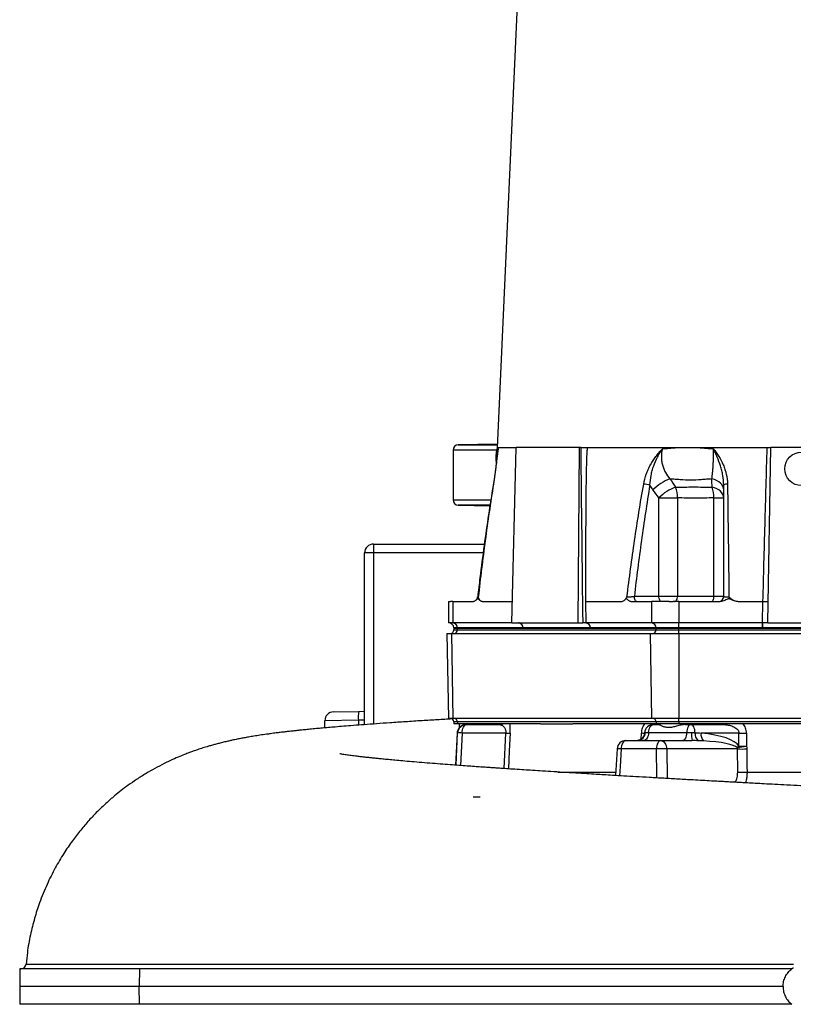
# Model space of a CAD drawing. Header units: millimetres. Extents: x 4135 to 8259, y 1498 to 10860.
# Tile 5 of 12: x 4135 to 6321, y 3398 to 6179. Entities that reach past the tile are written whole.
import ezdxf

# ---------------------------------------------------------------- set-up
doc = ezdxf.new("R2010")
doc.units = ezdxf.units.MM
doc.header["$LTSCALE"] = 5

msp = doc.modelspace()

# ---------------------------------------------------------------- linework, layer by layer
at = {"color": 7, "linetype": 'Continuous', "lineweight": 25}
for p, q in [((5619.8, 7982.3), (5484.6, 4969.7)), ((5485.1, 4980.1), (5374.4, 4978.1)), ((5359.7, 4963.1), (5359.7, 4822.6)), ((5485.7, 4958.7), (5485.9, 4959.5)), ((5526, 4475.4), (5537.8, 4970.4)), ((5716.9, 4970.4), (5537.8, 4970.4)), ((5713.7, 4475.4), (5716.9, 4970.4)), ((5720.4, 4970.4), (5716.9, 4970.4)), ((6249.5, 4475.4), (6258.1, 4970.4)), ((6861.3, 4970.4), (6258.1, 4970.4)), ((5941.6, 4550.4), (5941.6, 4828.4)), ((5941.6, 4828.4), (5994.1, 4828.4)), ((5994.1, 4828.4), (5994.1, 4550.4)), ((6097.1, 4828.4), (6124.6, 4828.4)), ((6097.1, 4550.4), (6097.1, 4828.4)), ((5374.4, 4807.6), (5463.8, 4806.1)), ((5134.7, 4672.9), (5109.7, 4672.9)), ((5109.7, 4187.8), (5109.7, 4672.9)), ((5134.7, 4697.9), (5447.9, 4697.9)), ((5134.7, 4697.9), (5134.7, 4672.9)), ((5346.8, 4535.4), (5346.8, 4475.4)), ((5358.8, 4535.4), (5358.8, 4475.4)), ((5358.8, 4535.4), (5417.2, 4535.4)), ((5441.9, 4535.4), (5527.5, 4535.4)), ((5734.3, 4535.4), (5837.2, 4535.4)), ((5862, 4535.4), (5920.3, 4535.4)), ((5872, 4550.4), (5941.6, 4550.4)), ((5920.3, 4535.4), (5920.3, 4475.4)), ((5941.6, 4550.4), (5994.1, 4550.4)), ((5994.1, 4550.4), (6097.1, 4550.4)), ((5998.2, 4535.4), (5998.2, 4475.4)), ((5998.2, 4535.4), (6114.9, 4535.4)), ((6097.1, 4550.4), (6124.6, 4550.4)), ((6164.3, 4535.4), (6235.5, 4535.4)), ((6234.5, 4475.4), (6235.5, 4535.4)), ((5358.8, 4475.4), (5346.8, 4475.4)), ((5526, 4475.4), (5358.8, 4475.4)), ((5361.7, 4460.9), (5361.8, 4460.4)), ((5361.8, 4460.4), (5361.8, 4455.4)), ((5361.8, 4460.4), (5371.8, 4460.4)), ((5371.8, 4460.9), (5371.8, 4460.4)), ((5557.4, 4460.9), (5371.8, 4460.9)), ((5371.8, 4460.4), (5933.3, 4460.4)), ((5371.8, 4455.4), (5371.8, 4460.4)), ((5371.8, 4455.4), (5933.3, 4455.4)), ((5526, 4475.4), (5713.7, 4475.4)), ((5747.7, 4460.9), (5557.4, 4460.9)), ((5713.7, 4475.4), (5726.1, 4475.4)), ((5920.3, 4475.4), (5734.7, 4475.4)), ((5933.3, 4460.9), (5747.7, 4460.9)), ((5998.2, 4475.4), (5920.3, 4475.4)), ((5998.2, 4460.9), (5933.3, 4460.9)), ((5933.3, 4460.9), (5933.3, 4460.4)), ((5933.3, 4460.4), (5998.2, 4460.4)), ((5933.3, 4455.4), (5933.3, 4460.4)), ((5933.3, 4455.4), (5998.2, 4455.4)), ((6234.5, 4475.4), (5998.2, 4475.4)), ((5998.2, 4460.9), (5998.2, 4475.4)), ((6234.5, 4460.9), (5998.2, 4460.9)), ((5998.2, 4460.9), (5998.2, 4460.4)), ((5998.2, 4460.4), (7121.2, 4460.4)), ((5998.2, 4455.4), (5998.2, 4460.4)), ((5998.2, 4445.4), (5998.2, 4455.4)), ((5998.2, 4455.4), (7121.2, 4455.4)), ((6235, 4475.4), (6234.5, 4475.4)), ((6234.5, 4460.9), (6234.5, 4475.4)), ((6235, 4460.9), (6234.5, 4460.9)), ((6249.5, 4475.4), (6235, 4475.4)), ((6235, 4460.9), (6235, 4475.4)), ((6884.4, 4460.9), (6235, 4460.9)), ((6249.5, 4475.4), (6869.9, 4475.4)), ((5342.3, 4445.4), (5346.5, 4205.4)), ((5342.3, 4445.4), (5355, 4445.4)), ((5355, 4445.4), (5358.6, 4205.4)), ((5355, 4445.4), (5916.4, 4445.4)), ((5916.4, 4445.4), (5920.1, 4205.4)), ((5916.4, 4445.4), (5998.2, 4445.4)), ((5998.2, 4445.4), (5998.2, 4205.4)), ((5998.2, 4445.4), (7121.2, 4445.4)), ((5092, 4200.2), (4997.2, 4199)), ((5021.8, 4224), (5092.8, 4225.2)), ((5092.8, 4225.2), (5109.7, 4225.5)), ((5358.6, 4205.4), (5346.5, 4205.4)), ((5920.1, 4205.4), (5358.6, 4205.4)), ((5998.2, 4205.4), (5920.1, 4205.4)), ((7121.2, 4205.4), (5998.2, 4205.4)), ((5998.2, 4195.4), (5998.2, 4205.4)), ((4997.2, 4178.7), (4997.2, 4199)), ((5361.8, 4195.4), (5361.8, 4190.4)), ((5371.8, 4190.4), (5361.8, 4190.4)), ((5933.3, 4195.4), (5371.8, 4195.4)), ((5371.8, 4195.4), (5371.8, 4190.4)), ((5607.1, 4190.4), (5371.8, 4190.4)), ((5377.2, 4190.4), (5377.2, 4179.8)), ((5396.7, 4187.9), (5397.5, 4187.9)), ((5397.5, 4187.9), (5490.5, 4187.9)), ((5492.2, 4189.1), (5492.2, 4190.4)), ((5607.1, 4190.4), (5698, 4190.4)), ((5933.3, 4190.4), (5698, 4190.4)), ((5925.9, 4187.9), (5940.8, 4187.9)), ((5998.2, 4195.4), (5933.3, 4195.4)), ((5933.3, 4195.4), (5933.3, 4190.4)), ((5998.2, 4190.4), (5933.3, 4190.4)), ((5939.7, 4190.4), (5939.7, 4187.9)), ((7121.2, 4195.4), (5998.2, 4195.4)), ((5998.2, 4195.4), (5998.2, 4190.4)), ((6468.8, 4190.4), (5998.2, 4190.4)), ((6015.6, 4187.9), (6031.3, 4187.9)), ((6031.3, 4187.9), (6124.3, 4187.9)), ((6054.7, 4187.9), (6054.7, 4190.4)), ((5371, 4164.2), (5366.2, 4073.3)), ((5508.8, 4164.2), (5385, 4164.2)), ((5901, 4164.9), (5900.4, 4161)), ((5903.4, 4165.4), (5912.4, 4165.4)), ((5912.4, 4165.4), (6020, 4165.4)), ((6020, 4165.4), (6033.4, 4165.4)), ((6167.6, 4164.2), (6060.6, 4164.2)), ((6167.7, 4127.3), (6167.6, 4164.2)), ((6188.8, 4164.2), (6189, 4127.3)), ((5823.3, 4119.4), (5818.7, 4044.1)), ((5934.6, 4119.2), (5834.8, 4119.2)), ((5848.2, 4142.9), (5946.2, 4142.9)), ((5946.2, 4142.9), (6035.5, 4142.9)), ((6163.4, 4119.2), (5963.8, 4119.2)), ((6164.2, 4054), (6163.4, 4119.2)), ((5436.2, 3982.9), (5416.1, 3982.9)), ((4135.6, 3497.9), (4134.7, 3447.9)), ((4473, 3497.9), (4135.6, 3497.9)), ((4473, 3497.9), (4472.3, 3447.9)), ((6317.2, 3497.9), (4473, 3497.9)), ((4134.7, 3447.9), (4135.6, 3397.9)), ((4472.3, 3447.9), (4134.7, 3447.9)), ((6292.2, 3447.9), (4472.3, 3447.9)), ((4473, 3397.9), (4472.3, 3447.9)), ((4473, 3397.9), (4135.6, 3397.9)), ((6317.2, 3397.9), (4473, 3397.9))]:
    msp.add_line(p, q, dxfattribs=at)
at = {"color": 8, "linetype": 'Continuous', "lineweight": 25}
for p, q in [((5482.5, 4963.1), (5359.7, 4963.1)), ((5374.4, 4978.1), (5485, 4978.1)), ((5359.7, 4822.6), (5465.8, 4822.6)), ((5463.6, 4807.6), (5374.4, 4807.6)), ((5444.6, 4672.9), (5134.7, 4672.9)), ((5134.7, 4672.9), (5134.7, 4189.6)), ((5371.8, 4460.9), (5361.7, 4460.9)), ((5361.8, 4455.4), (5371.8, 4455.4)), ((5109.7, 4200.5), (5092, 4200.2)), ((5092, 4200.2), (5092, 4186.4)), ((5371.8, 4195.4), (5361.8, 4195.4)), ((5368, 4073.2), (5372.6, 4164.2)), ((5372.6, 4164.2), (5371, 4164.2)), ((5385, 4164.2), (5380.4, 4072.3)), ((5504, 4063.7), (5508.8, 4164.2)), ((5890.9, 4146.9), (5891.8, 4164.2)), ((5963.8, 4119.2), (5964.6, 4035.7))]:
    msp.add_line(p, q, dxfattribs=at)
at = {"color": 8, "linetype": 'Continuous', "lineweight": 25, "flags": 128}
for points in [[(5473.6, 4867.1), (5473.6, 4867.2), (5474, 4867.3)], [(5521, 4164.2), (5518.6, 4114.3), (5516.1, 4062.9)], [(5834.8, 4119.2), (5831.7, 4069.3), (5830.2, 4043.5)], [(5935.5, 4037.4), (5935.4, 4040.5), (5934.6, 4119.2)], [(4153.1, 3511.5), (4153.1, 3511.5), (4158.9, 3511.5), (4171.4, 3511.5), (4190.9, 3511.5), (4217.2, 3511.5), (4243.3, 3511.5), (4273.8, 3511.5), (4307.1, 3511.5), (4354.6, 3511.4), (4408.3, 3511.4), (4468.7, 3511.4), (4501.3, 3511.4), (4535.4, 3511.4), (4594.2, 3511.4), (4657.2, 3511.4), (4718.8, 3511.4), (4801, 3511.4), (4888.4, 3511.4), (4934.6, 3511.4), (4981.9, 3511.4), (5030.4, 3511.4), (5080.1, 3511.3), (5162.8, 3511.3), (5248.2, 3511.3), (5326.4, 3511.3), (5406.4, 3511.3), (5488.7, 3511.3), (5572.4, 3511.3), (5637, 3511.3), (5702.2, 3511.3), (5768.5, 3511.3), (5835.3, 3511.3), (5926, 3511.3), (5953.7, 3511.3), (6065.3, 3511.3), (6129, 3511.2), (6192.9, 3511.2), (6257.1, 3511.2), (6321.4, 3511.2)]]:
    msp.add_lwpolyline(points, dxfattribs=at)
at = {"color": 7, "linetype": 'Continuous', "lineweight": 25, "flags": 128}
for points in [[(6124.6, 4851.3), (6124, 4856.3), (6122.2, 4861.2), (6119.3, 4865.8), (6115.4, 4870.1), (6110.4, 4873.9), (6104.6, 4877.2), (6098.1, 4879.9), (6091, 4881.9)], [(6124.6, 4828.4), (6124, 4833.3), (6122.3, 4838.2), (6119.5, 4842.7), (6115.6, 4847), (6110.8, 4850.8), (6105.2, 4854.1), (6098.9, 4856.9), (6092, 4858.9)], [(5734.3, 4535.4), (5734.3, 4533.1), (5734.4, 4523.9), (5734.6, 4487.3), (5734.7, 4475.4)], [(5879.5, 4535.4), (5878, 4535.7), (5876.6, 4536.5), (5875.3, 4537.9), (5874.2, 4539.8), (5873.2, 4542.1), (5872.5, 4544.6), (5872.1, 4547.5), (5872, 4550.4)], [(5949.1, 4535.4), (5947.6, 4535.7), (5946.2, 4536.5), (5944.9, 4537.9), (5943.8, 4539.8), (5942.9, 4542.1), (5942.2, 4544.6), (5941.7, 4547.5), (5941.6, 4550.4)], [(5985.8, 4535.4), (5987.4, 4535.7), (5989, 4536.5), (5990.4, 4537.9), (5991.6, 4539.8), (5992.7, 4542.1), (5993.4, 4544.6), (5993.9, 4547.5), (5994.1, 4550.4)], [(6090.3, 4535.4), (6091.7, 4535.7), (6092.9, 4536.5), (6094.1, 4537.9), (6095.1, 4539.8), (6095.9, 4542.1), (6096.6, 4544.6), (6096.9, 4547.5), (6097.1, 4550.4)], [(5385, 4164.2), (5385.4, 4168.9), (5386.2, 4173.4), (5387.4, 4177.4), (5388.9, 4181), (5390.8, 4183.9), (5392.9, 4186.1), (5395.2, 4187.4), (5397.5, 4187.9)], [(5912.4, 4165.4), (5912.8, 4169.9), (5913.8, 4174.2), (5915.1, 4178), (5916.8, 4181.4), (5918.8, 4184.2), (5921, 4186.2), (5923.4, 4187.5), (5925.9, 4187.9)], [(6031.3, 4187.9), (6029.2, 4187.5), (6027.2, 4186.2), (6025.4, 4184.2), (6023.7, 4181.4), (6022.3, 4178), (6021.2, 4174.2), (6020.4, 4169.9), (6020, 4165.4)], [(6043.8, 4164.9), (6043.4, 4169.5), (6042.6, 4173.8), (6041.4, 4177.8), (6039.8, 4181.2), (6037.9, 4184.1), (6035.9, 4186.2), (6033.6, 4187.5), (6031.3, 4187.9)], [(5912.4, 4165.4), (5911.9, 4160.9), (5911, 4156.6), (5909.6, 4152.7), (5908, 4149.3), (5906, 4146.6), (5903.7, 4144.6), (5901.3, 4143.3), (5898.8, 4142.9)], [(6020, 4165.4), (6019.6, 4160.9), (6018.9, 4156.6), (6017.8, 4152.7), (6016.3, 4149.3), (6014.7, 4146.6), (6012.8, 4144.6), (6010.8, 4143.3), (6008.7, 4142.9)], [(5848.2, 4142.9), (5845.7, 4142.4), (5843.2, 4141.1), (5841, 4138.9), (5839, 4136), (5837.3, 4132.4), (5836, 4128.4), (5835.2, 4123.9), (5834.8, 4119.2)], [(5946.2, 4142.9), (5944, 4142.4), (5941.9, 4141.1), (5939.9, 4138.9), (5938.2, 4136), (5936.8, 4132.4), (5935.7, 4128.4), (5934.9, 4123.9), (5934.6, 4119.2)], [(5946.2, 4142.9), (5949.5, 4142.4), (5952.7, 4141.1), (5955.7, 4138.9), (5958.3, 4136), (5960.5, 4132.4), (5962.2, 4128.4), (5963.3, 4123.9), (5963.8, 4119.2)], [(6189.8, 4119.2), (6190.4, 4069.3), (6190.6, 4054)]]:
    msp.add_lwpolyline(points, dxfattribs=at)
at = {"color": 7, "linetype": 'Continuous', "lineweight": 25}
msp.add_circle((6344.7, 4910.4), 47.5, dxfattribs=at)
for centre, radius, start, end in [((5374.7, 4963.1), 15, 91, 180), ((5886.3, 4730.3), 137.5, 77.5267, 84.9309), ((6017.8, 4758), 131.8, 110.0179, 134.9481), ((6133.3, 4852.6), 14.8, 82.4358, 126.036), ((6035.3, 4735.2), 132.2, 110.6177, 135.1604), ((5915.1, 4830.5), 79, 358.5227, 21.1259), ((6001.1, 4828), 95.9, 0.2456, 18.7996), ((5374.7, 4822.6), 15, 180, 269), ((5134.7, 4672.9), 25, 90, 180), ((5414.2, 4550.4), 15, 314.5181, 353.4208), ((5414.2, 4550.4), 15, 314.6583, 353.4208), ((5834.2, 4550.4), 15, 314.6059, 319.8091), ((6109.6, 4550.4), 15, 270, 0), ((5346.8, 4460.4), 15, 2, 89.9651), ((5351.8, 4455.4), 10, 270, 0), ((5357.8, 4461.4), 14, 357.9948, 85.7417), ((5362.4, 4454.8), 9.4, 274.4019, 3.8113), ((5543.3, 4461.4), 14, 357.9914, 85.7799), ((5733.7, 4461.4), 14, 357.9914, 85.7799), ((5919.2, 4461.4), 14, 357.9948, 85.7417), ((5923.9, 4454.8), 9.4, 274.4019, 3.8113), ((5022.2, 4199), 25, 91, 180), ((5212.1, 4208.5), 120.4, 172.0416, 183.962), ((5351.8, 4195.4), 10, 0, 90), ((5362.4, 4196), 9.4, 356.1887, 85.5981), ((5923.9, 4196), 9.4, 356.1887, 85.5981), ((5395.9, 4162.9), 25, 137.3831, 177), ((5397.5, 4162.9), 25, 90.0365, 177.0418), ((5490.5, 4212.6), 24.7, 270.0058, 295.979), ((5484.4, 4212.9), 25, 288.171, 295.8419), ((5925.9, 4162.9), 25, 90, 175.4546), ((5925.7, 4198), 10.1, 271.3743, 311.1605), ((6123.9, 4193.8), 5.96, 274.3588, 324.7131), ((5378.8, 4073), 91.4, 86.0956, 93.9044), ((5514.9, 4284.6), 120.6, 267.1123, 272.8877), ((5879.8, 4166.5), 23.6, 272.6288, 357.3417), ((6099.5, 4160.2), 66.3, 175.4947, 195.1266), ((6067.7, 4161.3), 24.2, 171.5028, 231.5639), ((6086.6, 4160), 26.3, 170.8703, 224.1114), ((6178.2, 4569.1), 405, 268.4949, 271.5051), ((5848.2, 4117.9), 25, 90, 176.5334), ((5949.2, 3786.1), 333.4, 87.4899, 92.5101), ((6203.1, 4080.7), 58.5, 127.1841, 133.3301), ((6149.8, 4293.7), 170.9, 274.4199, 283.2635), ((6176.6, 4466.2), 347.2, 267.8207, 272.1793), ((6178.4, 4532.3), 405.1, 268.4966, 271.5034), ((6177.4, 4401.1), 347.4, 267.8258, 272.1742), ((4137.7, 3512.9), 15, 270.1444, 355.1347)]:
    msp.add_arc(centre, radius, start, end, dxfattribs=at)
at = {"color": 8, "linetype": 'Continuous', "lineweight": 25}
for centre, radius, start, end in [((5896.5, 4232.5), 68.4, 266.0369, 273.6685), ((5827.3, 4023.1), 96.3, 85.5627, 92.443)]:
    msp.add_arc(centre, radius, start, end, dxfattribs=at)
at = {"color": 7, "linetype": 'Continuous', "lineweight": 25}
for centre, major_axis, ratio, start_param, end_param in [((6552.2, 16088.6), (-545.1, 62446.1), 0.015115, 1.749663, 1.757725), ((6002.8, 4116.6), (167.5, 2.3), 0.298259, 0.169102, 1.21386), ((6015.3, 4117.9), (149.8, 1.2), 0.166691, 0.166869, 1.211627)]:
    msp.add_ellipse(centre, major_axis=major_axis, ratio=ratio, start_param=start_param, end_param=end_param, dxfattribs=at)
for points, knots in [([(5485.1, 4979.2), (5484.9, 4979.2), (5481.5, 4979.1), (5475.5, 4979), (5467.5, 4979), (5460.9, 4978.9), (5456, 4978.8), (5452.7, 4978.8), (5451.3, 4978.9), (5451.7, 4978.9), (5453.9, 4979), (5457.9, 4979.1), (5463.6, 4979.2), (5470.8, 4979.4), (5478.1, 4979.5), (5483.2, 4979.6), (5485.1, 4979.7)], [0, 0, 0, 0, 0.0028024, 0.0820182, 0.1612234, 0.2404286, 0.3196237, 0.3988188, 0.4780081, 0.5571975, 0.6363874, 0.7155775, 0.7947743, 0.8739712, 0.9531787, 1, 1, 1, 1]), ([(5485.7, 4958.7), (5485.1, 4954), (5483.8, 4944.5), (5482.1, 4929.4), (5480.3, 4914.6), (5478.6, 4900), (5476.6, 4885.8), (5475, 4874.6), (5473.9, 4868.5), (5473.7, 4867)], [0, 0, 0, 0, 0.180583, 0.358588, 0.527315, 0.669897, 0.818841, 0.958731, 1, 1, 1, 1]), ([(5487.1, 4967), (5487, 4966.6), (5487, 4966.2), (5486.8, 4965.4), (5486.6, 4964.1), (5486.2, 4961.1), (5485.8, 4958.4), (5485.1, 4953.1), (5484.6, 4949.5), (5483.1, 4938.2), (5482.2, 4930.3), (5481, 4919.8), (5480.7, 4917.6), (5480.2, 4913.3), (5480, 4911.1), (5479.2, 4904.4), (5478.6, 4900), (5476.9, 4886.3), (5475.6, 4876.9), (5474, 4867.3)], [0, 0, 0, 0, 0.015625, 0.015625, 0.03125, 0.0625, 0.125, 0.125, 0.25, 0.25, 0.5, 0.5, 0.5625, 0.5625, 0.625, 0.625, 0.75, 0.75, 1, 1, 1, 1]), ([(5484.8, 4970.3), (5484.4, 4968.9), (5482.7, 4963.8), (5481.2, 4954.7), (5480.4, 4943), (5480.6, 4933.8), (5481.6, 4928.6), (5481.8, 4927.2)], [0, 0, 0, 0, 0.1019025, 0.3679283, 0.6367278, 0.9073595, 1, 1, 1, 1]), ([(5485.3, 4970.4), (5486.9, 4970.4), (5490.1, 4970.4), (5503.2, 4970.4), (5518.5, 4970.4), (5532.1, 4970.4), (5537, 4970.4)], [0, 0, 0, 0, 0.280555, 0.561111, 0.841666, 1, 1, 1, 1]), ([(5485.4, 4970.4), (5485.4, 4970.1), (5485.5, 4969.8), (5485.7, 4969.3), (5486.1, 4968.4), (5486.6, 4967.6), (5487.1, 4967)], [0, 0, 0, 0, 0.25, 0.25, 0.5, 1, 1, 1, 1]), ([(5720.4, 4970.4), (5721.8, 4970.4), (5723.3, 4970.4), (5726.6, 4970.4), (5728.2, 4970.4), (5731.5, 4970.4), (5733.1, 4970.4), (5736.1, 4970.4), (5737.4, 4970.4), (5738.6, 4970.4)], [0, 0, 0, 0, 0.25, 0.25, 0.5, 0.5, 0.75, 0.75, 1, 1, 1, 1]), ([(5739.3, 4970.4), (5739.2, 4969.8), (5739, 4968.5), (5738.7, 4966.6), (5738.4, 4964.7), (5738.2, 4962.8), (5738, 4960.9), (5737.8, 4958.9), (5737.7, 4956.7), (5737.5, 4953.9), (5737.4, 4950.7), (5737.2, 4947.1), (5737, 4940.5), (5736.6, 4930.1), (5736.2, 4912.7), (5735.7, 4889.6), (5735.2, 4854.8), (5734.8, 4808.6), (5734.4, 4750.9), (5734.2, 4685.7), (5734.2, 4613.2), (5734.2, 4562.2), (5734.3, 4535.4)], [0, 0, 0, 0, 0.004434, 0.008872, 0.013319, 0.017776, 0.022248, 0.026738, 0.031249, 0.038086, 0.045596, 0.053782, 0.062642, 0.091414, 0.125362, 0.18278, 0.250622, 0.365307, 0.500592, 0.64856, 0.815029, 1, 1, 1, 1]), ([(5739.3, 4970.4), (5775.1, 4970.4), (5814.2, 4970.4), (5898, 4970.4), (5942.7, 4970.4), (5989.7, 4970.4)], [0, 0, 0, 0, 0.5, 0.5, 1, 1, 1, 1]), ([(5898.4, 4867.3), (5900.1, 4876.9), (5902.6, 4886.3), (5907.5, 4899.9), (5909.3, 4904.4), (5912.3, 4911), (5913.3, 4913.2), (5915.4, 4917.5), (5916.5, 4919.7), (5922.2, 4930.2), (5927.4, 4938.1), (5935.8, 4949.4), (5938.8, 4953.1), (5943.4, 4958.4), (5945, 4960.2), (5947.3, 4962.8), (5948.1, 4963.6), (5949.8, 4965.4), (5950.6, 4966.2), (5951.4, 4967)], [0, 0, 0, 0, 0.25, 0.25, 0.375, 0.375, 0.4375, 0.4375, 0.5, 0.5, 0.75, 0.75, 0.875, 0.875, 0.9375, 0.9375, 0.96875, 0.96875, 1, 1, 1, 1]), ([(5916, 4864.6), (5916.4, 4873.9), (5917.7, 4883), (5920.4, 4896.5), (5921.4, 4901), (5923.9, 4909.9), (5925.2, 4914.2), (5929.7, 4927.1), (5933.3, 4935.5), (5939.4, 4947.6), (5941.6, 4951.6), (5945.1, 4957.5), (5946.3, 4959.4), (5948.2, 4962.3), (5948.8, 4963.3), (5950.1, 4965.2), (5950.7, 4966.1), (5951.4, 4967)], [0, 0, 0, 0, 0.25, 0.25, 0.375, 0.375, 0.5, 0.5, 0.75, 0.75, 0.875, 0.875, 0.9375, 0.9375, 0.96875, 0.96875, 1, 1, 1, 1]), ([(5951.4, 4967), (5949.4, 4959.6), (5948.5, 4952), (5948.5, 4942.3), (5948.5, 4940.4), (5948.8, 4936.5), (5949, 4934.6), (5949.7, 4928.9), (5950.5, 4925.2), (5952.4, 4917.8), (5953.6, 4914.2), (5956.4, 4907.1), (5958, 4903.6), (5963.4, 4893.7), (5967.7, 4887.5), (5972.7, 4881.9)], [0, 0, 0, 0, 0.25, 0.25, 0.3125, 0.3125, 0.375, 0.375, 0.5, 0.5, 0.625, 0.625, 0.75, 0.75, 1, 1, 1, 1]), ([(5951.4, 4967), (5957.7, 4967.6), (5964, 4968.1), (5973.6, 4969), (5976.8, 4969.3), (5983.3, 4969.8), (5986.5, 4970.1), (5989.8, 4970.4)], [0, 0, 0, 0, 0.5, 0.5, 0.75, 0.75, 1, 1, 1, 1]), ([(6055.3, 4970.4), (6085.9, 4970.4), (6117.4, 4970.4), (6181.5, 4970.4), (6214.3, 4970.4), (6247.5, 4970.4)], [0, 0, 0, 0, 0.5, 0.5, 1, 1, 1, 1]), ([(6055.3, 4970.4), (6058.6, 4970.1), (6061.9, 4969.8), (6068.6, 4969.3), (6078.6, 4968.4), (6088.6, 4967.6), (6095.4, 4967)], [0, 0, 0, 0, 0.25, 0.25, 0.5, 1, 1, 1, 1]), ([(6091, 4881.9), (6091.9, 4887.5), (6092.7, 4893.7), (6093.5, 4902), (6093.7, 4903.6), (6094, 4907.1), (6094.1, 4908.8), (6094.5, 4914.2), (6094.8, 4917.8), (6095.2, 4925.2), (6095.3, 4928.9), (6095.5, 4934.6), (6095.5, 4936.5), (6095.6, 4940.4), (6095.7, 4942.3), (6095.8, 4952), (6095.7, 4959.6), (6095.4, 4967)], [0, 0, 0, 0, 0.25, 0.25, 0.3125, 0.3125, 0.375, 0.375, 0.5, 0.5, 0.625, 0.625, 0.6875, 0.6875, 0.75, 0.75, 1, 1, 1, 1]), ([(6095.4, 4967), (6095.8, 4966.6), (6096.1, 4966.2), (6096.8, 4965.4), (6097.8, 4964.1), (6100.1, 4961.1), (6102.1, 4958.4), (6105.9, 4953.1), (6108.4, 4949.5), (6115.4, 4938.2), (6119.6, 4930.3), (6124.1, 4919.8), (6125, 4917.6), (6126.6, 4913.3), (6127.4, 4911.1), (6129.6, 4904.4), (6130.8, 4900), (6133.9, 4886.3), (6135.2, 4876.9), (6135.3, 4867.3)], [0, 0, 0, 0, 0.015625, 0.015625, 0.03125, 0.0625, 0.125, 0.125, 0.25, 0.25, 0.5, 0.5, 0.5625, 0.5625, 0.625, 0.625, 0.75, 0.75, 1, 1, 1, 1]), ([(6124.6, 4864.6), (6124.6, 4873.9), (6123.7, 4883), (6121.3, 4896.5), (6120.3, 4901), (6118.1, 4909.9), (6116.8, 4914.2), (6112.8, 4927.1), (6109.7, 4935.5), (6104.6, 4947.6), (6102.8, 4951.6), (6100.1, 4957.5), (6099.2, 4959.4), (6097.8, 4962.3), (6097.3, 4963.3), (6096.4, 4965.2), (6095.9, 4966.1), (6095.4, 4967)], [0, 0, 0, 0, 0.25, 0.25, 0.375, 0.375, 0.5, 0.5, 0.75, 0.75, 0.875, 0.875, 0.9375, 0.9375, 0.96875, 0.96875, 1, 1, 1, 1]), ([(6235.6, 4535.4), (6237.5, 4607.9), (6239.4, 4680.5), (6243.4, 4825.5), (6245.5, 4897.9), (6247.5, 4970.4)], [0, 0, 0, 0, 0.5, 0.5, 1, 1, 1, 1]), ([(6248.5, 4970.4), (6248.9, 4970.4), (6249.5, 4970.4), (6250.2, 4970.4), (6250.5, 4970.4)], [0, 0, 0, 0, 0.499337, 1, 1, 1, 1]), ([(6250.5, 4970.4), (6251.6, 4970.4), (6252.7, 4970.4), (6254.1, 4970.4), (6254.6, 4970.4), (6255.4, 4970.4), (6255.8, 4970.4), (6256.8, 4970.4), (6257.3, 4970.4), (6258, 4970.4), (6258.1, 4970.4), (6258.1, 4970.4)], [0, 0, 0, 0, 0.25, 0.25, 0.375, 0.375, 0.5, 0.5, 0.75, 0.75, 1, 1, 1, 1]), ([(5474, 4867.3), (5465.4, 4814.5), (5457.6, 4761.4), (5443.4, 4655.1), (5436.9, 4601.8), (5430.9, 4548.4)], [0, 0, 0, 0, 0.5, 0.5, 1, 1, 1, 1]), ([(5851.2, 4548.4), (5857.7, 4601.8), (5864.9, 4655.1), (5880.5, 4761.4), (5889, 4814.5), (5898.4, 4867.3)], [0, 0, 0, 0, 0.5, 0.5, 1, 1, 1, 1]), ([(6091, 4881.9), (6086, 4881.5), (6078.4, 4881), (6070.9, 4880.4), (6066, 4880), (6063.5, 4879.8), (6051.1, 4878.9), (6041.2, 4878.5), (6021.4, 4878.5), (6011.5, 4878.9), (5999.3, 4879.8), (5996.9, 4880), (5992, 4880.4), (5989.6, 4880.6), (5982.3, 4881.1), (5977.5, 4881.5), (5972.7, 4881.9)], [0, 0, 0, 0, 0.125, 0.1875, 0.1875, 0.25, 0.25, 0.5, 0.5, 0.75, 0.75, 0.8125, 0.8125, 0.875, 0.875, 1, 1, 1, 1]), ([(6135.3, 4867.3), (6136.1, 4814.5), (6136.8, 4761.4), (6138.2, 4655.1), (6138.9, 4601.8), (6139.5, 4548.4)], [0, 0, 0, 0, 0.5, 0.5, 1, 1, 1, 1]), ([(5473.5, 4867.1), (5473.4, 4866), (5468.4, 4837.3), (5459.5, 4779.8), (5447, 4692.9), (5436.9, 4615.5), (5431.3, 4566.8), (5429.2, 4548.6)], [0, 0, 0, 0, 0.010316, 0.272275, 0.543167, 0.829185, 1, 1, 1, 1]), ([(5916, 4864.6), (5907.3, 4812.5), (5899.4, 4760.2), (5884.8, 4655.5), (5878.1, 4603), (5872, 4550.4)], [0, 0, 0, 0, 0.5, 0.5, 1, 1, 1, 1]), ([(5988.8, 4858.9), (5992.9, 4859), (5997, 4859), (6005.3, 4859), (6009.5, 4859.1), (6022, 4859.1), (6030.5, 4859.2), (6047.7, 4859.2), (6056.4, 4859.1), (6069.7, 4859.1), (6074.1, 4859), (6083, 4859), (6087.5, 4859), (6092, 4858.9)], [0, 0, 0, 0, 0.125, 0.125, 0.25, 0.25, 0.5, 0.5, 0.75, 0.75, 0.875, 0.875, 1, 1, 1, 1]), ([(6124.6, 4550.4), (6124.6, 4603), (6124.6, 4655.5), (6124.6, 4760.2), (6124.6, 4812.5), (6124.6, 4864.6)], [0, 0, 0, 0, 0.5, 0.5, 1, 1, 1, 1]), ([(6097.1, 4828.4), (6088.2, 4828.2), (6079.4, 4828.1), (6062, 4827.7), (6053.3, 4827.7), (6036.1, 4827.7), (6027.6, 4827.7), (6010.7, 4828.1), (6002.3, 4828.2), (5994.1, 4828.4)], [0, 0, 0, 0, 0.25, 0.25, 0.5, 0.5, 0.75, 0.75, 1, 1, 1, 1]), ([(5464, 4806.9), (5463, 4806.9), (5459.8, 4806.9), (5456, 4806.9), (5452.8, 4806.9), (5451.4, 4806.9), (5451.6, 4806.9), (5451.7, 4806.9)], [0, 0, 0, 0, 0.114044, 0.384115, 0.654186, 0.924237, 1, 1, 1, 1]), ([(5452, 4806.8), (5452.6, 4806.8), (5453.8, 4806.8), (5458.1, 4806.7), (5461.5, 4806.6), (5463.9, 4806.5), (5463.9, 4806.5)], [0, 0, 0, 0, 0.332946, 0.665892, 0.998867, 1, 1, 1, 1]), ([(5347, 4535.4), (5346.9, 4535.4), (5346.4, 4535.4), (5347.7, 4535.4), (5348.8, 4535.4)], [0, 0, 0, 0, 0.13961, 1, 1, 1, 1]), ([(5348.8, 4535.4), (5348.9, 4535.4), (5349.2, 4535.4), (5349.7, 4535.4), (5350.2, 4535.4), (5350.8, 4535.4), (5351.3, 4535.4), (5351.8, 4535.4), (5352, 4535.4)], [0, 0, 0, 0, 0.166794, 0.333435, 0.5, 0.666565, 0.833206, 1, 1, 1, 1]), ([(5358.8, 4535.4), (5358.5, 4535.4), (5357.8, 4535.4), (5356.9, 4535.4), (5355.9, 4535.4), (5355.1, 4535.4), (5354.2, 4535.4), (5353.4, 4535.4), (5352.7, 4535.4), (5352.2, 4535.4), (5352, 4535.4)], [0, 0, 0, 0, 0.1250078, 0.2498849, 0.3746954, 0.4995038, 0.6243743, 0.7493712, 0.8745585, 1, 1, 1, 1]), ([(5441.9, 4535.4), (5440.8, 4535.4), (5439.7, 4535.7), (5437.6, 4536.8), (5436.6, 4537.6), (5434.6, 4539.4), (5433.7, 4540.4), (5432.2, 4541.8), (5431.7, 4542.2), (5430.9, 4542.7), (5430.7, 4542.8), (5430.1, 4543), (5429.8, 4543.1), (5429.3, 4543.1), (5429, 4543.1), (5428.5, 4542.9), (5428.2, 4542.8), (5427.4, 4542.3), (5426.9, 4541.9), (5425.4, 4540.5), (5424.5, 4539.4), (5422.5, 4537.6), (5421.5, 4536.8), (5419.4, 4535.7), (5418.3, 4535.4), (5417.2, 4535.4)], [0, 0, 0, 0, 0.125, 0.125, 0.25, 0.25, 0.375, 0.375, 0.4375, 0.4375, 0.46875, 0.46875, 0.5, 0.5, 0.53125, 0.53125, 0.5625, 0.5625, 0.625, 0.625, 0.75, 0.75, 0.875, 0.875, 1, 1, 1, 1]), ([(5441.9, 4535.4), (5440.7, 4535.4), (5439.5, 4535.8), (5437.3, 4537.2), (5436.4, 4538.2), (5434.6, 4540.6), (5433.8, 4542), (5432.6, 4544.3), (5432.3, 4545.1), (5431.6, 4546.7), (5431.3, 4547.5), (5430.9, 4548.4)], [0, 0, 0, 0, 0.25, 0.25, 0.5, 0.5, 0.75, 0.75, 0.875, 0.875, 1, 1, 1, 1]), ([(5862, 4535.4), (5860.9, 4535.4), (5859.8, 4535.7), (5857.7, 4536.8), (5856.7, 4537.6), (5854.7, 4539.4), (5853.8, 4540.4), (5852.3, 4541.8), (5851.8, 4542.2), (5851, 4542.7), (5850.7, 4542.8), (5850.2, 4543), (5849.9, 4543.1), (5849.4, 4543.1), (5849.1, 4543.1), (5848.6, 4542.9), (5848.3, 4542.8), (5847.5, 4542.3), (5847, 4541.9), (5845.5, 4540.5), (5844.5, 4539.4), (5842.6, 4537.6), (5841.5, 4536.8), (5839.4, 4535.7), (5838.3, 4535.4), (5837.2, 4535.4)], [0, 0, 0, 0, 0.125, 0.125, 0.25, 0.25, 0.375, 0.375, 0.4375, 0.4375, 0.46875, 0.46875, 0.5, 0.5, 0.53125, 0.53125, 0.5625, 0.5625, 0.625, 0.625, 0.75, 0.75, 0.875, 0.875, 1, 1, 1, 1]), ([(5845.6, 4540.8), (5845.9, 4541.1), (5847.9, 4542.9), (5849.6, 4546), (5851.2, 4548.4), (5851.2, 4548.4)], [0, 0, 0, 0, 0.145492, 0.995488, 1, 1, 1, 1]), ([(5851.2, 4548.4), (5852.2, 4548.4), (5853.6, 4548.4), (5856, 4548.6), (5856.8, 4548.7), (5858.6, 4548.8), (5859.6, 4548.9), (5861.5, 4549.1), (5862.5, 4549.2), (5864.4, 4549.4), (5865.4, 4549.5), (5867.4, 4549.7), (5868.3, 4549.9), (5870.2, 4550.1), (5871.1, 4550.3), (5872, 4550.4)], [0, 0, 0, 0, 0.25, 0.25, 0.375, 0.375, 0.5, 0.5, 0.625, 0.625, 0.75, 0.75, 0.875, 0.875, 1, 1, 1, 1]), ([(5970.8, 4535.4), (5970.1, 4535.4), (5968.8, 4535.4), (5966.9, 4535.4), (5964.9, 4535.4), (5963, 4535.4), (5961.1, 4535.4), (5959.3, 4535.4), (5957.4, 4535.4), (5953.7, 4535.4), (5948.4, 4535.4), (5941.7, 4535.4), (5935.5, 4535.4), (5930.7, 4535.4), (5927.2, 4535.4), (5924.7, 4535.4), (5922.4, 4535.4), (5921, 4535.4), (5920.3, 4535.4)], [0, 0, 0, 0, 0.031278, 0.062496, 0.093671, 0.124817, 0.155953, 0.187093, 0.218256, 0.249456, 0.373927, 0.499002, 0.624284, 0.749251, 0.812094, 0.874744, 0.937335, 1, 1, 1, 1]), ([(5970.8, 4535.4), (5971.4, 4535.4), (5972.6, 4535.4), (5974.5, 4535.4), (5976.3, 4535.4), (5978.2, 4535.4), (5980.1, 4535.4), (5981.4, 4535.4), (5982, 4535.4)], [0, 0, 0, 0, 0.166794, 0.333435, 0.5, 0.666565, 0.833206, 1, 1, 1, 1]), ([(5998.2, 4535.4), (5997.6, 4535.4), (5996.2, 4535.4), (5994.2, 4535.4), (5992.1, 4535.4), (5990.1, 4535.4), (5988.1, 4535.4), (5986, 4535.4), (5984, 4535.4), (5982.7, 4535.4), (5982, 4535.4)], [0, 0, 0, 0, 0.125008, 0.249885, 0.374695, 0.499504, 0.624374, 0.749371, 0.874559, 1, 1, 1, 1]), ([(6164.3, 4535.4), (6162.2, 4535.4), (6160, 4535.7), (6155.8, 4536.8), (6153.8, 4537.6), (6149.8, 4539.4), (6147.9, 4540.4), (6145, 4541.8), (6144, 4542.2), (6142.4, 4542.7), (6141.9, 4542.8), (6140.8, 4543), (6140.3, 4543.1), (6139.2, 4543.1), (6138.6, 4543.1), (6137.6, 4542.9), (6137, 4542.8), (6135.4, 4542.3), (6134.4, 4541.9), (6131.5, 4540.5), (6129.5, 4539.4), (6125.5, 4537.6), (6123.5, 4536.8), (6119.3, 4535.7), (6117.1, 4535.4), (6114.9, 4535.4)], [0, 0, 0, 0, 0.125, 0.125, 0.25, 0.25, 0.375, 0.375, 0.4375, 0.4375, 0.46875, 0.46875, 0.5, 0.5, 0.53125, 0.53125, 0.5625, 0.5625, 0.625, 0.625, 0.75, 0.75, 0.875, 0.875, 1, 1, 1, 1]), ([(6124.6, 4550.4), (6124.6, 4550.3), (6124.7, 4550.1), (6125.1, 4549.9), (6125.3, 4549.7), (6126.1, 4549.5), (6126.5, 4549.4), (6127.6, 4549.2), (6128.2, 4549.1), (6129.5, 4548.9), (6130.3, 4548.8), (6131.9, 4548.7), (6132.8, 4548.6), (6135.5, 4548.4), (6137.5, 4548.4), (6139.5, 4548.4)], [0, 0, 0, 0, 0.125, 0.125, 0.25, 0.25, 0.375, 0.375, 0.5, 0.5, 0.625, 0.625, 0.75, 0.75, 1, 1, 1, 1]), ([(6164.3, 4535.4), (6161.9, 4535.4), (6159.5, 4535.8), (6154.9, 4537.2), (6152.7, 4538.2), (6148.6, 4540.6), (6146.6, 4542), (6143.9, 4544.3), (6143, 4545.1), (6141.2, 4546.7), (6140.3, 4547.5), (6139.5, 4548.4)], [0, 0, 0, 0, 0.25, 0.25, 0.5, 0.5, 0.75, 0.75, 0.875, 0.875, 1, 1, 1, 1]), ([(6235.6, 4535.4), (6236.5, 4535.4), (6237.5, 4535.4), (6239.4, 4535.3), (6240.4, 4535.3), (6242.2, 4535.3), (6243.1, 4535.3), (6244.7, 4535.3), (6245.5, 4535.3), (6246.8, 4535.4), (6247.5, 4535.4), (6248.6, 4535.4), (6249, 4535.4), (6249.8, 4535.5), (6250.1, 4535.5), (6250.4, 4535.6), (6250.5, 4535.6), (6250.5, 4535.6)], [0, 0, 0, 0, 0.125, 0.125, 0.25, 0.25, 0.375, 0.375, 0.5, 0.5, 0.625, 0.625, 0.75, 0.75, 0.875, 0.875, 1, 1, 1, 1]), ([(5557.4, 4460.9), (5557.3, 4462.8), (5556.9, 4464.7), (5555.6, 4468.2), (5554.6, 4469.8), (5552.2, 4472.5), (5550.8, 4473.6), (5547.7, 4475), (5546, 4475.4), (5544.4, 4475.4)], [0, 0, 0, 0, 0.25, 0.25, 0.5, 0.5, 0.75, 0.75, 1, 1, 1, 1]), ([(5734.7, 4475.4), (5733.2, 4475.4), (5731.7, 4475.4), (5729.5, 4475.4), (5728.8, 4475.4), (5727.4, 4475.4), (5726.7, 4475.4), (5726.1, 4475.4)], [0, 0, 0, 0, 0.5, 0.5, 0.75, 0.75, 1, 1, 1, 1]), ([(5734.7, 4475.4), (5736.4, 4475.4), (5738, 4475), (5741.1, 4473.6), (5742.5, 4472.5), (5744.9, 4469.8), (5745.9, 4468.2), (5747.3, 4464.7), (5747.6, 4462.8), (5747.7, 4460.9)], [0, 0, 0, 0, 0.25, 0.25, 0.5, 0.5, 0.75, 0.75, 1, 1, 1, 1]), ([(5356.5, 4204), (5342.8, 4203.2), (5314.1, 4201.5), (5270.2, 4198.8), (5225.3, 4195.9), (5182.3, 4193), (5143.7, 4190.3), (5109.2, 4187.8), (5078.5, 4185.4), (5051.3, 4183.3), (5027.9, 4181.3), (5008, 4179.6), (4990.4, 4178.1), (4973, 4176.5), (4955.8, 4174.9), (4940, 4173.3), (4926.9, 4172), (4915.1, 4170.7), (4903.4, 4169.5), (4891.2, 4168.1), (4880.2, 4166.8), (4871.8, 4165.8), (4865.4, 4165), (4859.2, 4164.3), (4851.8, 4163.3), (4842.6, 4162.1), (4829.7, 4160.3), (4814.4, 4158.1), (4797.5, 4155.4), (4782.4, 4152.9), (4769, 4150.5), (4758.2, 4148.4), (4749.7, 4146.7), (4742.8, 4145.3), (4735, 4143.7), (4725.3, 4141.5), (4713.7, 4138.8), (4701.8, 4135.9), (4690.6, 4133), (4679.7, 4130), (4667.1, 4126.4), (4652.8, 4122), (4638.6, 4117.4), (4626.2, 4113.1), (4615, 4109), (4602.5, 4104.2), (4586.7, 4097.9), (4566, 4088.9), (4542, 4077.5), (4516.8, 4064.3), (4490.9, 4049.5), (4466, 4033.7), (4442.4, 4017.5), (4421.7, 4002), (4400.6, 3985), (4378.1, 3965.4), (4353.9, 3942.3), (4330.1, 3917.1), (4306.4, 3889.6), (4282.5, 3858.6), (4258.3, 3823.1), (4234.1, 3782.2), (4210.8, 3735.5), (4191.5, 3687.8), (4176.1, 3640.1), (4164.5, 3593.5), (4156.5, 3550.2), (4154, 3522.5), (4153.1, 3511.5)], [0, 0, 0, 0, 0.02616, 0.054961, 0.088295, 0.119593, 0.148849, 0.17605, 0.201181, 0.224223, 0.245155, 0.262472, 0.278057, 0.293957, 0.310959, 0.32621, 0.339141, 0.348991, 0.360474, 0.373486, 0.385132, 0.394132, 0.399358, 0.404975, 0.412374, 0.421564, 0.432422, 0.451326, 0.468404, 0.483385, 0.496023, 0.507165, 0.513557, 0.5196, 0.525971, 0.534025, 0.543822, 0.55454, 0.563501, 0.570788, 0.579318, 0.589878, 0.600165, 0.608391, 0.614883, 0.621513, 0.631624, 0.643458, 0.657289, 0.672399, 0.686481, 0.70242, 0.716521, 0.728811, 0.740069, 0.755483, 0.7714, 0.787831, 0.804787, 0.822912, 0.843151, 0.865521, 0.890027, 0.916674, 0.938072, 0.960682, 0.984507, 1, 1, 1, 1]), ([(5396.7, 4187.9), (5394, 4187.6), (5388.9, 4187.1), (5383.6, 4184.6), (5379.3, 4181.7), (5376.8, 4179.1), (5377.4, 4179.7), (5377.5, 4179.8)], [0, 0, 0, 0, 0.234351, 0.426927, 0.624868, 0.936037, 1, 1, 1, 1]), ([(5485.5, 4188), (5487.8, 4188.3), (5491.8, 4188.8), (5491.6, 4188.9), (5491.5, 4188.9)], [0, 0, 0, 0, 0.567556, 1, 1, 1, 1]), ([(5490.5, 4187.9), (5492.5, 4187.9), (5494.4, 4187.5), (5497.3, 4186.3), (5498.2, 4185.9), (5500.1, 4184.7), (5501, 4183.9), (5502.8, 4182.2), (5503.7, 4181.2), (5505.4, 4178.9), (5506.1, 4177.6), (5507.2, 4175.3), (5507.5, 4174.4), (5508, 4172.6), (5508.3, 4171.7), (5508.6, 4169.7), (5508.8, 4168.6), (5508.9, 4166.5), (5508.9, 4165.3), (5508.8, 4164.2)], [0, 0, 0, 0, 0.25, 0.25, 0.375, 0.375, 0.5, 0.5, 0.625, 0.625, 0.75, 0.75, 0.8125, 0.8125, 0.875, 0.875, 0.9375, 0.9375, 1, 1, 1, 1]), ([(5521, 4164.2), (5521.2, 4169), (5521.3, 4173.7), (5521.1, 4182.6), (5521, 4186.7), (5520.7, 4190.4)], [0, 0, 0, 0, 0.5, 0.5, 1, 1, 1, 1]), ([(5900.7, 4190.4), (5899.4, 4188.6), (5898.3, 4186.6), (5896.7, 4183.6), (5896.2, 4182.5), (5895.3, 4180.4), (5894.9, 4179.3), (5893.8, 4176), (5893.2, 4173.7), (5892.2, 4169), (5891.9, 4166.6), (5891.8, 4164.2)], [0, 0, 0, 0, 0.25, 0.25, 0.375, 0.375, 0.5, 0.5, 0.75, 0.75, 1, 1, 1, 1]), ([(6015.6, 4187.9), (6011.6, 4187.9), (6007.6, 4187.4), (6001.5, 4186.2), (5999.5, 4185.7), (5995.5, 4184.7), (5993.5, 4184.2), (5989.5, 4183.2), (5987.6, 4182.6), (5983.6, 4181.6), (5981.6, 4181.2), (5977.8, 4180.4), (5975.9, 4180), (5973.1, 4179.7), (5972.1, 4179.6), (5970.3, 4179.5), (5969.3, 4179.4), (5964.8, 4179.5), (5961.5, 4180), (5957, 4181.2), (5955.6, 4181.6), (5952.9, 4182.6), (5951.7, 4183.2), (5949.3, 4184.2), (5948.3, 4184.7), (5946.3, 4185.7), (5945.3, 4186.2), (5943.7, 4187), (5943, 4187.3), (5942.1, 4187.6), (5941.8, 4187.7), (5941.3, 4187.8), (5941, 4187.9), (5940.8, 4187.9)], [0, 0, 0, 0, 0.125, 0.125, 0.1875, 0.1875, 0.25, 0.25, 0.3125, 0.3125, 0.375, 0.375, 0.4375, 0.4375, 0.46875, 0.46875, 0.5, 0.5, 0.625, 0.625, 0.6875, 0.6875, 0.75, 0.75, 0.8125, 0.8125, 0.875, 0.875, 0.9375, 0.9375, 0.96875, 0.96875, 1, 1, 1, 1]), ([(6124.3, 4187.9), (6128.8, 4187.9), (6133.2, 4187.5), (6139.8, 4186.3), (6142, 4185.9), (6146.2, 4184.7), (6148.4, 4183.9), (6152.5, 4182.2), (6154.6, 4181.2), (6158.4, 4178.9), (6160.2, 4177.6), (6162.7, 4175.3), (6163.5, 4174.4), (6164.9, 4172.6), (6165.5, 4171.7), (6166.5, 4169.7), (6166.9, 4168.6), (6167.4, 4166.5), (6167.6, 4165.3), (6167.6, 4164.2)], [0, 0, 0, 0, 0.25, 0.25, 0.375, 0.375, 0.5, 0.5, 0.625, 0.625, 0.75, 0.75, 0.8125, 0.8125, 0.875, 0.875, 0.9375, 0.9375, 1, 1, 1, 1]), ([(6188.8, 4164.2), (6188.8, 4169), (6188, 4173.7), (6184.8, 4182.6), (6182.5, 4186.7), (6179.7, 4190.4)], [0, 0, 0, 0, 0.5, 0.5, 1, 1, 1, 1]), ([(5900.3, 4161), (5899.9, 4159.4), (5899, 4156.3), (5896.4, 4152.2), (5893.5, 4148.8), (5890.5, 4146.4), (5887.5, 4144.7), (5885, 4143.7), (5883.1, 4143.2), (5881.7, 4142.9), (5880.9, 4142.9), (5880.9, 4142.9), (5880.9, 4142.9)], [0, 0, 0, 0, 0.125268, 0.249166, 0.362582, 0.465238, 0.558061, 0.644956, 0.735794, 0.839962, 0.967375, 1, 1, 1, 1]), ([(5901, 4164.9), (5901, 4165), (5901.2, 4165.1), (5902, 4165.3), (5902.6, 4165.4), (5903.4, 4165.4)], [0, 0, 0, 0, 0.5, 0.5, 1, 1, 1, 1]), ([(6033.4, 4165.4), (6035.2, 4165.4), (6037, 4165.3), (6040.5, 4165.1), (6042.2, 4165), (6043.8, 4164.9)], [0, 0, 0, 0, 0.5, 0.5, 1, 1, 1, 1]), ([(6052.7, 4142.4), (6050, 4142.5), (6047.2, 4142.6), (6041.5, 4142.8), (6038.6, 4142.9), (6035.5, 4142.9)], [0, 0, 0, 0, 0.5, 0.5, 1, 1, 1, 1]), ([(6384.4, 4012.9), (6370.2, 4013.6), (6343.2, 4015), (6304.8, 4017), (6270.6, 4018.9), (6240.6, 4020.5), (6214.8, 4021.8), (6193.3, 4023), (6175.9, 4023.9), (6162.6, 4024.7), (6153.3, 4025.2), (6146.8, 4025.5), (6141.3, 4025.8), (6135.1, 4026.2), (6127.7, 4026.6), (6119.3, 4027), (6106.5, 4027.8), (6088.4, 4028.7), (6064.4, 4030.1), (6033.2, 4031.8), (5996.4, 4033.9), (5955.4, 4036.2), (5915.2, 4038.5), (5877.7, 4040.7), (5842.9, 4042.7), (5812.6, 4044.5), (5786.4, 4046.1), (5762.2, 4047.5), (5735.9, 4049.1), (5704.5, 4051), (5670.5, 4053.1), (5636.8, 4055.2), (5606.1, 4057.1), (5578.8, 4058.8), (5552.9, 4060.5), (5529, 4062.1), (5507.9, 4063.4), (5492.6, 4064.5), (5480.8, 4065.3), (5470, 4066), (5457.2, 4066.9), (5441.9, 4067.9), (5424, 4069.2), (5403.8, 4070.6), (5381.4, 4072.2), (5356.6, 4074), (5329.7, 4076.1), (5300.7, 4078.3), (5271.3, 4080.7), (5243.2, 4083), (5218, 4085.2), (5196.2, 4087.2), (5177.5, 4088.9), (5161.6, 4090.4), (5148.2, 4091.8), (5136.8, 4093), (5126.4, 4094.1), (5116, 4095.2), (5105.1, 4096.4), (5094.1, 4097.7), (5084, 4099), (5075.3, 4100.1), (5067.6, 4101.1), (5060.6, 4102.1), (5053.8, 4103.1), (5047.9, 4104), (5043.3, 4104.8), (5040.6, 4105.3), (5039.7, 4105.4), (5039.9, 4105.4), (5039.9, 4105.4)], [0, 0, 0, 0, 0.021762, 0.041412, 0.058949, 0.074366, 0.087654, 0.098802, 0.1078, 0.114639, 0.119574, 0.122233, 0.124901, 0.128158, 0.132004, 0.136442, 0.141471, 0.152234, 0.165002, 0.179787, 0.202128, 0.22449, 0.246497, 0.268139, 0.28657, 0.304341, 0.318798, 0.33105, 0.346247, 0.364754, 0.386549, 0.40726, 0.42622, 0.443206, 0.458231, 0.475248, 0.488847, 0.499058, 0.505119, 0.511762, 0.520369, 0.530928, 0.543426, 0.557846, 0.57417, 0.592383, 0.613475, 0.636613, 0.661791, 0.686898, 0.709975, 0.731044, 0.749648, 0.76637, 0.781213, 0.794181, 0.805991, 0.819397, 0.83462, 0.851482, 0.867754, 0.882701, 0.896724, 0.91162, 0.927718, 0.946112, 0.966384, 0.984336, 0.999367, 1, 1, 1, 1]), ([(6190.6, 4054), (6231, 4054), (6272.1, 4054), (6355.8, 4054), (6398.4, 4054), (6441.7, 4054)], [0, 0, 0, 0, 0.5, 0.5, 1, 1, 1, 1]), ([(6292.2, 3447.9), (6292.2, 3452.8), (6292.8, 3457.5), (6294.4, 3464.6), (6295.1, 3466.9), (6296.8, 3471.4), (6297.7, 3473.7), (6299.9, 3478), (6301.1, 3480), (6303.7, 3484.1), (6305.1, 3486), (6309.8, 3491.6), (6313.3, 3495), (6317.2, 3497.9)], [0, 0, 0, 0, 0.25, 0.25, 0.375, 0.375, 0.5, 0.5, 0.625, 0.625, 0.75, 0.75, 1, 1, 1, 1]), ([(6321.3, 3500.7), (6320.7, 3500.4), (6320.2, 3500), (6319.2, 3499.3), (6318.7, 3499), (6318, 3498.5), (6317.7, 3498.3), (6317.3, 3498), (6317.2, 3497.9), (6317.2, 3497.9)], [0, 0, 0, 0, 0.25, 0.25, 0.5, 0.5, 0.75, 0.75, 1, 1, 1, 1]), ([(6292.2, 3447.9), (6292.2, 3443), (6292.8, 3438.2), (6294.4, 3431.2), (6295.1, 3428.9), (6296.8, 3424.3), (6297.7, 3422.1), (6299.9, 3417.8), (6301.1, 3415.7), (6303.7, 3411.7), (6305.1, 3409.7), (6309.8, 3404.1), (6313.3, 3400.8), (6317.2, 3397.9)], [0, 0, 0, 0, 0.25, 0.25, 0.375, 0.375, 0.5, 0.5, 0.625, 0.625, 0.75, 0.75, 1, 1, 1, 1])]:
    msp.add_open_spline(points, degree=3, knots=knots, dxfattribs=at)
for points in [[(5484.7, 4970.4), (5484.7, 4970.4), (5484.8, 4970.4), (5485.1, 4970.4), (5485.3, 4970.4)], [(5738.6, 4970.4), (5738.7, 4970.4), (5738.9, 4970.4), (5739.2, 4970.4), (5739.3, 4970.4)], [(5989.7, 4970.4), (6000.4, 4970.4), (6022.1, 4970.4), (6044.1, 4970.4), (6055.3, 4970.4)], [(6247.5, 4970.4), (6247.7, 4970.4), (6248, 4970.4), (6248.4, 4970.4), (6248.5, 4970.4)], [(5972.7, 4881.9), (5978.1, 4874.2), (5983.4, 4866.6), (5988.8, 4858.9)], [(6092, 4858.9), (6091.6, 4866.6), (6091.3, 4874.2), (6091, 4881.9)], [(5924.7, 4851.3), (5921.6, 4855.6), (5918.7, 4860), (5916, 4864.6)], [(5941.6, 4828.4), (5935.9, 4836), (5930.3, 4843.7), (5924.7, 4851.3)], [(6235.5, 4535.4), (6235.5, 4535.4), (6235.6, 4535.4), (6235.6, 4535.4)], [(5557.4, 4460.9), (5557.4, 4460.9), (5557.4, 4460.9), (5557.4, 4460.9)], [(5734.7, 4475.4), (5734.7, 4475.4), (5734.7, 4475.4), (5734.7, 4475.4)], [(5747.7, 4460.9), (5747.7, 4460.9), (5747.7, 4460.9), (5747.7, 4460.9)], [(6043.8, 4164.9), (6049.4, 4164.7), (6055, 4164.5), (6060.6, 4164.2)], [(6067.7, 4141.7), (6062.7, 4142), (6057.7, 4142.2), (6052.7, 4142.4)], [(6163.4, 4119.2), (6163.4, 4120.6), (6163.2, 4121.9), (6163, 4123.2)], [(6189, 4127.3), (6189.5, 4124.6), (6189.7, 4121.9), (6189.8, 4119.2)]]:
    msp.add_open_spline(points, degree=3, dxfattribs=at)
at = {"color": 8, "linetype": 'Continuous', "lineweight": 25}
for points, knots in [([(5484.9, 4952.5), (5484.9, 4953.1), (5485.1, 4958), (5486.2, 4962.8), (5487.1, 4967)], [0, 0, 0, 0, 0.120723, 1, 1, 1, 1]), ([(5485.9, 4959.5), (5486.3, 4962), (5486.6, 4964.5), (5487.1, 4967), (5487.1, 4967)], [0, 0, 0, 0, 0.984162, 1, 1, 1, 1]), ([(5429.1, 4548.6), (5429.2, 4548.6), (5429.3, 4548.4), (5430.5, 4548.4), (5430.9, 4548.4)], [0, 0, 0, 0, 0.6055931, 1, 1, 1, 1]), ([(5656.2, 4054), (5658, 4054), (5669.6, 4054), (5694, 4054), (5729.6, 4054), (5768.7, 4054), (5798.7, 4054), (5816.3, 4054), (5819.3, 4054)], [0, 0, 0, 0, 0.0410184, 0.2641371, 0.4937365, 0.723523, 0.9531224, 1, 1, 1, 1]), ([(6157, 4025), (6157.1, 4025.2), (6159.9, 4028.7), (6163.2, 4038.7), (6163.9, 4048.9), (6164.2, 4054)], [0, 0, 0, 0, 0.025494, 0.512489, 1, 1, 1, 1]), ([(6190.6, 4054), (6190.5, 4050.1), (6190.3, 4042.3), (6188.8, 4032), (6187, 4026), (6186.3, 4023.4)], [0, 0, 0, 0, 0.364516, 0.729044, 1, 1, 1, 1])]:
    msp.add_open_spline(points, degree=3, knots=knots, dxfattribs=at)

doc.saveas('drawing.dxf')
